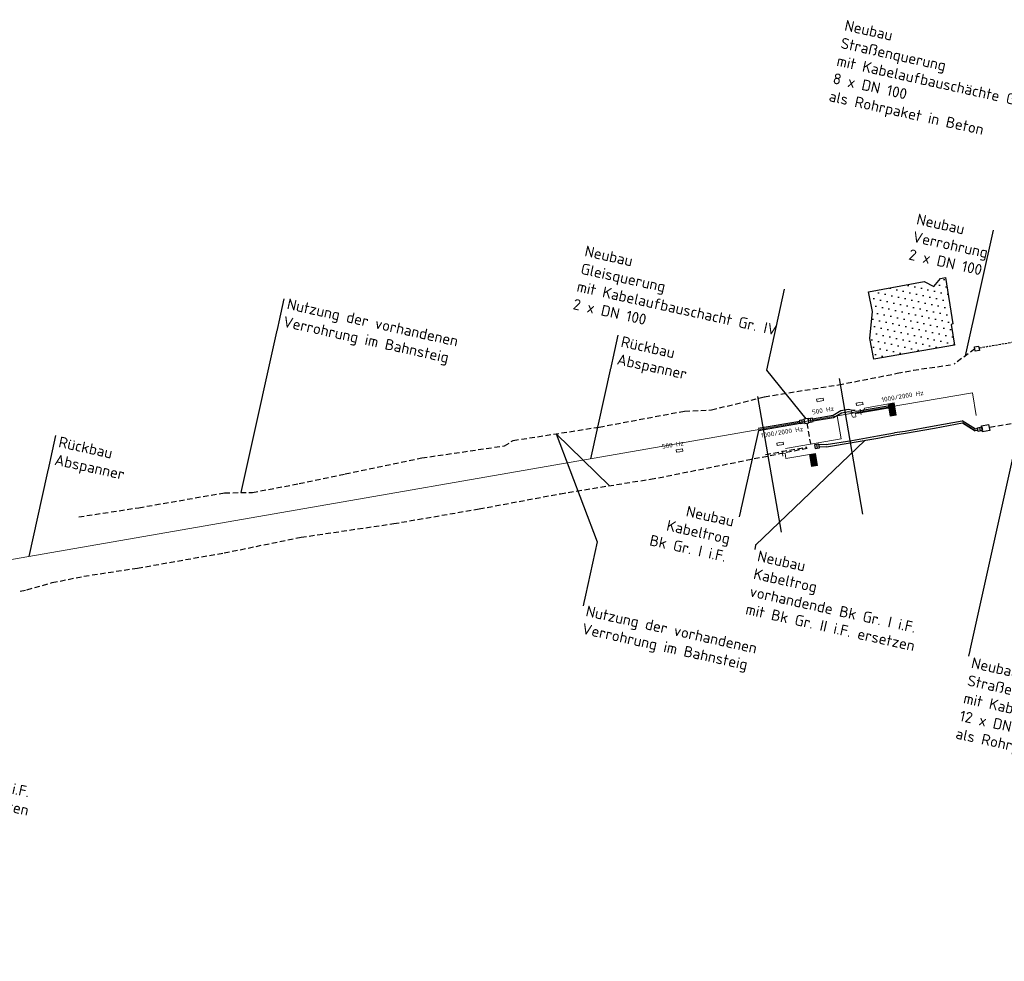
# Model space of a CAD drawing. Header units: metres. Extents: x 3425266 to 3446567, y 5432533 to 5452217.
# Tile 72 of 82: x 3441393 to 3441620, y 5438185 to 5438402. Entities that reach past the tile are written whole.
import ezdxf
from ezdxf import colors
from ezdxf.entities.mleader import LeaderData, LeaderLine
from ezdxf.enums import TextEntityAlignment as Align
from ezdxf.math import Vec2, Vec3

# ---------------------------------------------------------------- set-up
doc = ezdxf.new("R2010")
doc.units = ezdxf.units.M
doc.header["$MEASUREMENT"] = 0
doc.linetypes.add('DASHED', pattern=[0.75, 0.5, -0.25])
for name, color, linetype, lineweight in [('N_BE-Flächen', 10, 'Continuous', 25), ('N_BÜ_KTB', 10, 'Continuous', 25), ('N_BÜ_KTB Text', 10, 'Continuous', 18), ('N_BÜ_KTB Verrohrung', 10, 'DASHED', 25), ('N_KTB', 10, 'Continuous', 25), ('N_KTB Verrohrung', 10, 'DASHED', 25), ('N_KTB_Text', 10, 'Continuous', 18), ('N_Nutzung Kabeltrog', 20, 'DASHED', 25), ('Querprofile', 190, 'Continuous', 30), ('R_Draht', 40, 'Continuous', 18), ('R_Draht Text', 40, 'Continuous', 18), ('R_Signale', 40, 'Continuous', 18)]:
    doc.layers.add(name, color=color, linetype=linetype, lineweight=lineweight)
doc.styles.add('Isocpeur', font='isocpeur.ttf')
doc.styles.add('TXT', font='iso8.shx')

# ---------------------------------------------------------------- blocks, each defined once
blk = doc.blocks.new('_None')

msp = doc.modelspace()

# ---------------------------------------------------------------- linework, layer by layer
at = {"layer": 'N_KTB', "linetype": 'Continuous'}
for p, q in [((3441597.076, 5438307.456), (3441603.694, 5438308.64)), ((3441603.694, 5438308.64), (3441610.148, 5438309.796)), ((3441584.745, 5438305.27), (3441590.667, 5438306.324)), ((3441584.833, 5438304.778), (3441590.755, 5438305.832)), ((3441590.664, 5438306.324), (3441594.593, 5438307.075)), ((3441590.758, 5438305.832), (3441594.687, 5438306.583)), ((3441594.602, 5438307.076), (3441597.082, 5438307.457)), ((3441594.678, 5438306.582), (3441597.158, 5438306.963)), ((3441578.866, 5438304.336), (3441584.75, 5438305.271)), ((3441578.92, 5438303.838), (3441584.828, 5438304.777))]:
    msp.add_line(p, q, dxfattribs=at)
at = {"layer": 'N_KTB', "flags": 128}
for points in [[(3441575.765, 5438310.27), (3441580.508, 5438311.094), (3441582.286, 5438312.164), (3441584.011, 5438312.463), (3441585.864, 5438312.023), (3441593.081, 5438313.276)], [(3441575.852, 5438309.778), (3441580.594, 5438310.601), (3441582.371, 5438311.671), (3441584.096, 5438311.97), (3441585.949, 5438311.531), (3441593.166, 5438312.783)], [(3441574.866, 5438309.607), (3441574.867, 5438309.607)]]:
    msp.add_lwpolyline(points, dxfattribs=at)
at = {"layer": 'N_KTB Verrohrung', "ltscale": 2.5, "flags": 128}
for points in [[(3441613.064, 5438326.348), (3441608.328, 5438322.83)], [(3441574.417, 5438309.269), (3441575.235, 5438304.572)]]:
    msp.add_lwpolyline(points, dxfattribs=at)
at = {"layer": 'Querprofile'}
msp.add_line((3441587.329, 5438288.281), (3441581.908, 5438319.513), dxfattribs=at)
at = {"layer": 'R_Draht'}
for p in [(3441581.438, 5438310.951), (3441613.422, 5438310.994)]:
    msp.add_line(p, (3441612.517, 5438316.275), dxfattribs=at)
at = {"layer": 'R_Signale'}
for p, q in [((3441576.669, 5438314.755), (3441578.147, 5438315.012)), ((3441576.766, 5438314.201), (3441576.669, 5438314.755)), ((3441578.243, 5438314.458), (3441577.505, 5438314.329)), ((3441578.147, 5438315.012), (3441578.243, 5438314.458)), ((3441577.505, 5438314.329), (3441576.766, 5438314.201)), ((3441585.791, 5438313.86), (3441586.53, 5438313.99)), ((3441585.888, 5438313.306), (3441585.791, 5438313.86)), ((3441587.365, 5438313.565), (3441585.888, 5438313.306)), ((3441586.53, 5438313.99), (3441587.268, 5438314.119)), ((3441586.69, 5438312.474), (3441586.895, 5438311.292)), ((3441587.268, 5438314.119), (3441587.365, 5438313.565)), ((3441587.383, 5438311.985), (3441587.699, 5438312.73)), ((3441586.792, 5438311.883), (3441587.384, 5438311.985)), ((3441567.495, 5438304.659), (3441568.235, 5438304.783)), ((3441568.235, 5438304.783), (3441568.974, 5438304.907))]:
    msp.add_line(p, q, dxfattribs=at)
at = {"layer": 'R_Signale', "linetype": 'Continuous'}
for points in [[(3441587.699, 5438312.73), (3441594.498, 5438313.908), (3441594.98, 5438311.125), (3441593.589, 5438310.883), (3441593.106, 5438313.667)], [(3441593.232, 5438313.578), (3441593.677, 5438311.009), (3441594.855, 5438311.213), (3441594.409, 5438313.782), (3441593.339, 5438313.597), (3441593.766, 5438311.135), (3441594.729, 5438311.302), (3441594.321, 5438313.657), (3441593.464, 5438313.508), (3441593.854, 5438311.26), (3441594.603, 5438311.39), (3441594.232, 5438313.531), (3441593.59, 5438313.42), (3441593.943, 5438311.386), (3441594.478, 5438311.479), (3441594.144, 5438313.406), (3441593.716, 5438313.331), (3441594.031, 5438311.511), (3441594.352, 5438311.567), (3441594.055, 5438313.28), (3441593.841, 5438313.243), (3441594.12, 5438311.637), (3441594.227, 5438311.656), (3441593.962, 5438313.181)], [(3441575.16, 5438301.949), (3441575.605, 5438299.38), (3441576.783, 5438299.584), (3441576.337, 5438302.153), (3441575.267, 5438301.968), (3441575.694, 5438299.506), (3441576.657, 5438299.673), (3441576.249, 5438302.028), (3441575.392, 5438301.879), (3441575.782, 5438299.631), (3441576.531, 5438299.761), (3441576.16, 5438301.902), (3441575.518, 5438301.791), (3441575.871, 5438299.757), (3441576.406, 5438299.85), (3441576.072, 5438301.777), (3441575.644, 5438301.702), (3441575.959, 5438299.882), (3441576.28, 5438299.938), (3441575.983, 5438301.651), (3441575.769, 5438301.614), (3441576.048, 5438300.008), (3441576.155, 5438300.027), (3441575.89, 5438301.552)]]:
    msp.add_lwpolyline(points, dxfattribs=at)

# ---------------------------------------------------------------- texts
at = {"layer": 'R_Signale', "style": 'TXT'}
for s, height, rotation, p in [('1000/2000 Hz', 1.08, 9.85624, (3441596.453, 5438315.462)), ('500 Hz', 1.08, 10.0747, (3441578.138, 5438312.226)), ('G', 1.8, 9.83347, (3441585.165, 5438311.446))]:
    msp.add_text(s, height=height, rotation=rotation, dxfattribs=at).set_placement(p, align=Align.MIDDLE)
at = {"layer": 'R_Signale', "linetype": 'Continuous', "style": 'TXT'}
msp.add_text('1000/2000 Hz', height=1.08, rotation=9.29826, dxfattribs=at).set_placement((3441568.73, 5438307.191), align=Align.MIDDLE)

# ---------------------------------------------------------------- leaders
at = {"layer": 'N_BÜ_KTB Text'}
ml = msp.add_multileader_mtext('Standard', dxfattribs=at)
ml.set_content('Neubau\\PStraßenquerung\\Pmit Kabelaufbauschächte Gr. IV/VII\\P8 x DN 100\\Pals Rohrpaket in Beton', color=256, style='Isocpeur')
ml.set_leader_properties()
ml.set_arrow_properties(name='NONE')
ml.build(insert=Vec2(0, 0))
ml.multileader.update_dxf_attribs({"has_text_frame": 1, "text_left_attachment_type": 0, "text_right_attachment_type": 0, "dogleg_length": 0, "arrow_head_size": 0.18})
ctx = ml.context
ctx.base_point, ctx.char_height, ctx.arrow_head_size, ctx.landing_gap_size, ctx.plane_origin, ctx.plane_x_axis, ctx.plane_y_axis = Vec3(3441582.497, 5438402.358), 2.5, 0.18, 1, Vec3(3441704.451, 5438167.763), Vec3(0.9764281, -0.215843), Vec3(0.215843, 0.9764281)
ctx.left_attachment, ctx.right_attachment = 0, 0
notes = []
notes.append((ctx, [(1, (1, 1, 0), (3441636.2, 5438390.486), (-0.9764281, 0.215843), 0, [(0, [(3441622.375, 5438327.944)], 0, [])])]))
ctx.mtext.insert, ctx.mtext.text_direction, ctx.mtext.rotation, ctx.mtext.flow_direction = Vec3(3441583.473, 5438402.142), Vec3(0.9764281, -0.215843), 6.0656303, 5
ctx.mtext.has_bg_fill, ctx.mtext.bg_color, ctx.mtext.bg_scale_factor, ctx.mtext.bg_transparency, ctx.mtext.use_window_bg_color = 1, -1027028792, 1.5, 0, 1
at = {"layer": 'N_KTB_Text'}
ml = msp.add_multileader_mtext('Standard', dxfattribs=at)
ml.set_content('Neubau\\PKabeltrog\\Pvorhandende Bk Gr. I i.F.\\Pmit Bk Gr. II i.F. ersetzen', color=256, style='Isocpeur')
ml.set_leader_properties()
ml.set_arrow_properties(name='NONE')
ml.build(insert=Vec2(0, 0))
ml.multileader.update_dxf_attribs({"has_text_frame": 1, "text_left_attachment_type": 0, "text_right_attachment_type": 0, "dogleg_length": 0, "arrow_head_size": 0.18})
ctx = ml.context
ctx.base_point, ctx.char_height, ctx.arrow_head_size, ctx.landing_gap_size, ctx.plane_origin, ctx.plane_x_axis, ctx.plane_y_axis = Vec3(3441358.491, 5438242.325), 2.5, 0.18, 1, Vec3(3441443.282, 5438083.391), Vec3(0.9764281, -0.215843), Vec3(0.215843, 0.9764281)
ctx.left_attachment, ctx.right_attachment = 0, 0
notes.append((ctx, [(0, (1, 1, 0), (3441358.491, 5438242.325), (0.9764281, -0.215843), 0, [(0, [(3441358.491, 5438242.325), (3441363.765, 5438266.184)], 0, [])])]))
ctx.mtext.insert, ctx.mtext.text_direction, ctx.mtext.rotation, ctx.mtext.flow_direction = Vec3(3441359.467, 5438242.109), Vec3(0.9764281, -0.215843), 6.0656303, 5
ctx.mtext.has_bg_fill, ctx.mtext.bg_color, ctx.mtext.bg_scale_factor, ctx.mtext.bg_transparency, ctx.mtext.use_window_bg_color = 1, -1027028792, 1.5, 0, 1
at = {"layer": 'R_Draht Text'}
ml = msp.add_multileader_mtext('Standard', dxfattribs=at)
ml.set_content('Rückbau\\PAbspanner', color=256, style='Isocpeur')
ml.set_leader_properties()
ml.set_arrow_properties(name='NONE')
ml.build(insert=Vec2(0, 0))
ml.multileader.update_dxf_attribs({"has_text_frame": 1, "text_left_attachment_type": 0, "text_right_attachment_type": 0, "dogleg_length": 0, "arrow_head_size": 0.18})
ctx = ml.context
ctx.base_point, ctx.char_height, ctx.arrow_head_size, ctx.landing_gap_size, ctx.plane_origin, ctx.plane_x_axis, ctx.plane_y_axis = Vec3(3441401.593, 5438306.454), 2.5, 0.18, 1, Vec3(3441392.727, 5438211.981), Vec3(0.9764281, -0.215843), Vec3(0.215843, 0.9764281)
ctx.left_attachment, ctx.right_attachment = 0, 0
notes.append((ctx, [(1, (1, 1, 0), (3441401.593, 5438306.454), (0.7838916, -0.6208977), 0, [(0, [(3441395.431, 5438278.578)], 0, [])])]))
ctx.mtext.insert, ctx.mtext.text_direction, ctx.mtext.rotation, ctx.mtext.flow_direction = Vec3(3441402.569, 5438306.238), Vec3(0.9764281, -0.215843), 6.0656303, 5
ctx.mtext.has_bg_fill, ctx.mtext.bg_color, ctx.mtext.bg_scale_factor, ctx.mtext.bg_transparency, ctx.mtext.use_window_bg_color = 1, -1027028792, 1.5, 0, 1
for ctx, leaders in notes:
    for number, flags, end, landing, length, lines in leaders:
        leader = LeaderData()
        leader.index, (leader.has_last_leader_line, leader.has_dogleg_vector, leader.attachment_direction) = number, flags
        leader.last_leader_point, leader.dogleg_vector, leader.dogleg_length = Vec3(end), Vec3(landing), length
        for number, points, colour, breaks in lines:
            line = LeaderLine()
            line.index, line.vertices, line.color, line.breaks = number, Vec3.list(points), colors.encode_raw_color(colour), breaks
            leader.lines.append(line)
        ctx.leaders.append(leader)

# ---------------------------------------------------------------- next in the draw order: linework, layer by layer
at = {"layer": 'N_BÜ_KTB', "flags": 128}
msp.add_lwpolyline([(3441612.978, 5438326.84), (3441613.963, 5438327.013), (3441614.135, 5438326.028), (3441613.15, 5438325.855), (3441612.978, 5438326.84)], close=True, dxfattribs=at)
at = {"layer": 'N_BÜ_KTB Verrohrung', "flags": 128}
msp.add_lwpolyline([(3441630.157, 5438329.274), (3441614.049, 5438326.52)], dxfattribs=at)

# ---------------------------------------------------------------- next in the draw order: leaders
at = {"layer": 'N_KTB_Text'}
ml = msp.add_multileader_mtext('Standard', dxfattribs=at)
ml.set_content('Neubau\\PStraßenquerung\\Pmit Kabelaufbauschächten Gr. V\\P12 x DN 100\\Pals Rohrpaket in Beton', color=256, style='Isocpeur')
ml.set_leader_properties()
ml.set_arrow_properties(name='NONE')
ml.build(insert=Vec2(0, 0))
ml.multileader.update_dxf_attribs({"has_text_frame": 1, "text_left_attachment_type": 0, "text_right_attachment_type": 0, "dogleg_length": 0, "arrow_head_size": 0.18})
ctx = ml.context
ctx.base_point, ctx.char_height, ctx.arrow_head_size, ctx.landing_gap_size, ctx.plane_origin, ctx.plane_x_axis, ctx.plane_y_axis = Vec3(3441611.662, 5438255.626), 2.5, 0.18, 1, Vec3(3441700.405, 5438114.571), Vec3(0.9764281, -0.215843), Vec3(0.215843, 0.9764281)
ctx.left_attachment, ctx.right_attachment = 0, 0
notes = []
notes.append((ctx, [(0, (1, 1, 0), (3441611.662, 5438255.626), (0.9931023, 0.1172511), 0, [(0, [(3441623.575, 5438309.519)], 0, [])])]))
ctx.mtext.insert, ctx.mtext.text_direction, ctx.mtext.rotation, ctx.mtext.flow_direction = Vec3(3441612.638, 5438255.41), Vec3(0.9764281, -0.215843), 6.0656303, 5
ctx.mtext.has_bg_fill, ctx.mtext.bg_color, ctx.mtext.bg_scale_factor, ctx.mtext.bg_transparency, ctx.mtext.use_window_bg_color = 1, -1027028792, 1.5, 0, 1
ml = msp.add_multileader_mtext('Standard', dxfattribs=at)
ml.set_content('Nutzung der vorhandenen\\PVerrohrung im Bahnsteig', color=256, style='Isocpeur')
ml.set_leader_properties()
ml.set_arrow_properties(name='NONE')
ml.build(insert=Vec2(0, 0))
ml.multileader.update_dxf_attribs({"has_text_frame": 1, "text_left_attachment_type": 0, "text_right_attachment_type": 0, "dogleg_length": 0, "arrow_head_size": 0.18})
ctx = ml.context
ctx.base_point, ctx.char_height, ctx.arrow_head_size, ctx.landing_gap_size, ctx.plane_origin, ctx.plane_x_axis, ctx.plane_y_axis = Vec3(3441522.941, 5438267.539), 2.5, 0.18, 1, Vec3(3441598.944, 5438068.849), Vec3(0.9764281, -0.215843), Vec3(0.215843, 0.9764281)
ctx.left_attachment, ctx.right_attachment = 0, 0
notes.append((ctx, [(0, (1, 1, 0), (3441522.925, 5438267.206), (0.9931023, 0.1172511), 0, [(1, [(3441528.981, 5438294.862), (3441516.742, 5438306.821), (3441526.145, 5438281.914)], 0, [])])]))
ctx.mtext.insert, ctx.mtext.text_direction, ctx.mtext.rotation, ctx.mtext.flow_direction = Vec3(3441523.918, 5438267.324), Vec3(0.9764281, -0.215843), 6.0656303, 5
ctx.mtext.has_bg_fill, ctx.mtext.bg_color, ctx.mtext.bg_scale_factor, ctx.mtext.bg_transparency, ctx.mtext.use_window_bg_color = 1, -1027028792, 1.5, 0, 1
for ctx, leaders in notes:
    for number, flags, end, landing, length, lines in leaders:
        leader = LeaderData()
        leader.index, (leader.has_last_leader_line, leader.has_dogleg_vector, leader.attachment_direction) = number, flags
        leader.last_leader_point, leader.dogleg_vector, leader.dogleg_length = Vec3(end), Vec3(landing), length
        for number, points, colour, breaks in lines:
            line = LeaderLine()
            line.index, line.vertices, line.color, line.breaks = number, Vec3.list(points), colors.encode_raw_color(colour), breaks
            leader.lines.append(line)
        ctx.leaders.append(leader)

# ---------------------------------------------------------------- next in the draw order: linework, layer by layer
at = {"layer": 'N_KTB', "linetype": 'Continuous'}
msp.add_line((3441614.191, 5438308.294), (3441614.335, 5438307.466), dxfattribs=at)
at = {"layer": 'N_KTB', "linetype": 'Continuous', "extrusion": (0, 0, -1)}
msp.add_lwpolyline([(-3441597.164, 5438306.964), (-3441603.782, 5438308.148), (-3441610.253, 5438309.307)], dxfattribs=at)
at = {"layer": 'N_KTB', "linetype": 'Continuous', "flags": 128}
msp.add_lwpolyline([(3441613.804, 5438307.604), (3441613.163, 5438307.492), (3441610.253, 5438309.307), (3441613.163, 5438307.492)], dxfattribs=at)
msp.add_lwpolyline([(3441614.683, 5438308.38), (3441614.828, 5438307.553), (3441613.843, 5438307.38), (3441613.698, 5438308.208), (3441614.683, 5438308.38)], close=True, dxfattribs=at)
at = {"layer": 'N_KTB', "flags": 128}
msp.add_lwpolyline([(3441614.631, 5438308.68), (3441616.256, 5438308.964), (3441616.506, 5438307.536), (3441614.881, 5438307.252), (3441614.631, 5438308.68)], close=True, dxfattribs=at)
at = {"layer": 'N_KTB', "linetype": 'Continuous'}
msp.add_polyline3d([(3441613.735, 5438307.998, 0), (3441613.242, 5438307.912, 0), (3441610.148, 5438309.796, 130.136)], dxfattribs=at)
at = {"layer": 'N_KTB Verrohrung', "ltscale": 2.5, "flags": 128}
msp.add_lwpolyline([(3441630.712, 5438310.704), (3441616.381, 5438308.251)], dxfattribs=at)

# ---------------------------------------------------------------- next in the draw order: leaders
at = {"layer": 'N_KTB_Text'}
ml = msp.add_multileader_mtext('Standard', dxfattribs=at)
ml.set_content('Neubau\\PVerrohrung\\P2 x DN 100', color=256, style='Isocpeur')
ml.set_leader_properties()
ml.set_arrow_properties(name='NONE')
ml.build(insert=Vec2(0, 0))
ml.multileader.update_dxf_attribs({"has_text_frame": 1, "text_left_attachment_type": 0, "text_right_attachment_type": 0, "dogleg_length": 0, "arrow_head_size": 0.18})
ctx = ml.context
ctx.base_point, ctx.char_height, ctx.arrow_head_size, ctx.landing_gap_size, ctx.plane_origin, ctx.plane_x_axis, ctx.plane_y_axis = Vec3(3441599.058, 5438357.756), 2.5, 0.18, 1, Vec3(3441721.804, 5438136.311), Vec3(0.9764281, -0.215843), Vec3(0.215843, 0.9764281)
ctx.left_attachment, ctx.right_attachment = 0, 0
notes = []
notes.append((ctx, [(0, (1, 1, 0), (3441617.366, 5438353.709), (-0.9764281, 0.215843), 0, [(0, [(3441610.975, 5438324.796)], 0, [])])]))
ctx.mtext.insert, ctx.mtext.text_direction, ctx.mtext.rotation, ctx.mtext.flow_direction = Vec3(3441600.034, 5438357.54), Vec3(0.9764281, -0.215843), 6.0656303, 5
ctx.mtext.has_bg_fill, ctx.mtext.bg_color, ctx.mtext.bg_scale_factor, ctx.mtext.bg_transparency, ctx.mtext.use_window_bg_color = 1, -1027028792, 1.5, 0, 1
ml = msp.add_multileader_mtext('Standard', dxfattribs=at)
ml.set_content('Neubau\\PKabeltrog\\PBk Gr. I i.F.', color=256, style='Isocpeur')
ml.set_leader_properties()
ml.set_arrow_properties(name='NONE')
ml.build(insert=Vec2(0, 0))
ml.multileader.update_dxf_attribs({"has_text_frame": 1, "text_left_attachment_type": 0, "text_right_attachment_type": 0, "dogleg_length": 0, "arrow_head_size": 0.18})
ctx = ml.context
ctx.base_point, ctx.char_height, ctx.arrow_head_size, ctx.landing_gap_size, ctx.plane_origin, ctx.plane_x_axis, ctx.plane_y_axis = Vec3(3441540.578, 5438291.72), 2.5, 0.18, 1, Vec3(3441643.066, 5438052.107), Vec3(0.9764281, -0.215843), Vec3(0.215843, 0.9764281)
ctx.left_attachment, ctx.right_attachment, ctx.text_align_type = 0, 0, 2
notes.append((ctx, [(1, (1, 1, 0), (3441558.886, 5438287.673), (-0.9764281, 0.215843), 0, [(0, [(3441563.287, 5438307.585)], 0, [])])]))
ctx.mtext.insert, ctx.mtext.text_direction, ctx.mtext.rotation, ctx.mtext.alignment, ctx.mtext.flow_direction = Vec3(3441557.909, 5438287.889), Vec3(0.9764281, -0.215843), 6.0656303, 3, 5
ctx.mtext.has_bg_fill, ctx.mtext.bg_color, ctx.mtext.bg_scale_factor, ctx.mtext.bg_transparency, ctx.mtext.use_window_bg_color = 1, -1027028792, 1.5, 0, 1
for ctx, leaders in notes:
    for number, flags, end, landing, length, lines in leaders:
        leader = LeaderData()
        leader.index, (leader.has_last_leader_line, leader.has_dogleg_vector, leader.attachment_direction) = number, flags
        leader.last_leader_point, leader.dogleg_vector, leader.dogleg_length = Vec3(end), Vec3(landing), length
        for number, points, colour, breaks in lines:
            line = LeaderLine()
            line.index, line.vertices, line.color, line.breaks = number, Vec3.list(points), colors.encode_raw_color(colour), breaks
            leader.lines.append(line)
        ctx.leaders.append(leader)

# ---------------------------------------------------------------- next in the draw order: hatches: boundary and pattern name
at = {"layer": 'N_BE-Flächen'}
h = msp.add_hatch(dxfattribs=at)
h.set_pattern_fill('DOTS', color=256, scale=25)
h.set_pattern_definition([(347.53501, (3440927.1518, 5438228.3821), (1.100089, 1.3570416), [0, -1.5625])])
h.paths.add_polyline_path([(3441606.333, 5438342.763), (3441605.16, 5438342.549), (3441603.644, 5438340.714), (3441601.444, 5438341.842), (3441588.654, 5438339.465), (3441589.503, 5438334.938), (3441588.947, 5438328.759), (3441589.811, 5438324.025), (3441608.388, 5438327.19), (3441607.607, 5438331.988), (3441608.046, 5438332.111)])

# ---------------------------------------------------------------- next in the draw order: linework, layer by layer
msp.add_lwpolyline([(3441608.388, 5438327.19), (3441589.811, 5438324.025), (3441588.947, 5438328.759), (3441589.503, 5438334.938), (3441588.654, 5438339.465), (3441601.444, 5438341.842), (3441603.644, 5438340.714), (3441605.16, 5438342.549), (3441606.333, 5438342.763), (3441608.046, 5438332.111), (3441607.607, 5438331.988), (3441608.388, 5438327.19)], close=True, dxfattribs=at)
at = {"layer": 'N_KTB', "flags": 128}
msp.add_lwpolyline([(3441563.287, 5438307.585), (3441572.896, 5438309.253)], dxfattribs=at)
at = {"layer": 'Querprofile'}
msp.add_line((3441568.577, 5438284.187), (3441563.157, 5438315.419), dxfattribs=at)
at = {"layer": 'R_Signale'}
for p, q in [((3441544.339, 5438303.114), (3441545.816, 5438303.375)), ((3441544.437, 5438302.56), (3441544.339, 5438303.114)), ((3441545.914, 5438302.821), (3441545.175, 5438302.69))]:
    msp.add_line(p, q, dxfattribs=at)

# ---------------------------------------------------------------- next in the draw order: texts
at = {"layer": 'R_Signale', "style": 'TXT'}
msp.add_text('500 Hz', height=1.08, rotation=9.94434, dxfattribs=at).set_placement((3441543.575, 5438304.282), align=Align.MIDDLE)

# ---------------------------------------------------------------- next in the draw order: leaders
at = {"layer": 'N_KTB_Text'}
ml = msp.add_multileader_mtext('Standard', dxfattribs=at)
ml.set_content('Neubau\\PKabeltrog\\Pvorhandende Bk Gr. I i.F.\\Pmit Bk Gr. II i.F. ersetzen', color=256, style='Isocpeur')
ml.set_leader_properties()
ml.set_arrow_properties(name='NONE')
ml.build(insert=Vec2(0, 0))
ml.multileader.update_dxf_attribs({"has_text_frame": 1, "text_left_attachment_type": 0, "text_right_attachment_type": 0, "dogleg_length": 0, "arrow_head_size": 0.18})
ctx = ml.context
ctx.base_point, ctx.char_height, ctx.arrow_head_size, ctx.landing_gap_size, ctx.plane_origin, ctx.plane_x_axis, ctx.plane_y_axis = Vec3(3441562.425, 5438280.192), 2.5, 0.18, 1, Vec3(3441647.216, 5438121.259), Vec3(0.9764281, -0.215843), Vec3(0.215843, 0.9764281)
ctx.left_attachment, ctx.right_attachment = 0, 0
notes = []
notes.append((ctx, [(0, (1, 1, 0), (3441562.425, 5438280.192), (0.9764281, -0.215843), 0, [(0, [(3441587.794, 5438305.305), (3441562.641, 5438281.169)], 0, [])])]))
ctx.mtext.insert, ctx.mtext.text_direction, ctx.mtext.rotation, ctx.mtext.flow_direction = Vec3(3441563.402, 5438279.977), Vec3(0.9764281, -0.215843), 6.0656303, 5
ctx.mtext.has_bg_fill, ctx.mtext.bg_color, ctx.mtext.bg_scale_factor, ctx.mtext.bg_transparency, ctx.mtext.use_window_bg_color = 1, -1027028792, 1.5, 0, 1
at = {"layer": 'R_Draht Text'}
ml = msp.add_multileader_mtext('Standard', dxfattribs=at)
ml.set_content('Rückbau\\PAbspanner', color=256, style='Isocpeur')
ml.set_leader_properties()
ml.set_arrow_properties(name='NONE')
ml.build(insert=Vec2(0, 0))
ml.multileader.update_dxf_attribs({"has_text_frame": 1, "text_left_attachment_type": 0, "text_right_attachment_type": 0, "dogleg_length": 0, "arrow_head_size": 0.18})
ctx = ml.context
ctx.base_point, ctx.char_height, ctx.arrow_head_size, ctx.landing_gap_size, ctx.plane_origin, ctx.plane_x_axis, ctx.plane_y_axis = Vec3(3441531.025, 5438329.557), 2.5, 0.18, 1, Vec3(3441522.026, 5438234.483), Vec3(0.9764281, -0.215843), Vec3(0.215843, 0.9764281)
ctx.left_attachment, ctx.right_attachment = 0, 0
notes.append((ctx, [(1, (1, 1, 0), (3441531.025, 5438329.557), (0.7838916, -0.6208977), 0, [(0, [(3441524.73, 5438301.079)], 0, [])])]))
ctx.mtext.insert, ctx.mtext.text_direction, ctx.mtext.rotation, ctx.mtext.flow_direction = Vec3(3441532.002, 5438329.341), Vec3(0.9764281, -0.215843), 6.0656303, 5
ctx.mtext.has_bg_fill, ctx.mtext.bg_color, ctx.mtext.bg_scale_factor, ctx.mtext.bg_transparency, ctx.mtext.use_window_bg_color = 1, -1027028792, 1.5, 0, 1
for ctx, leaders in notes:
    for number, flags, end, landing, length, lines in leaders:
        leader = LeaderData()
        leader.index, (leader.has_last_leader_line, leader.has_dogleg_vector, leader.attachment_direction) = number, flags
        leader.last_leader_point, leader.dogleg_vector, leader.dogleg_length = Vec3(end), Vec3(landing), length
        for number, points, colour, breaks in lines:
            line = LeaderLine()
            line.index, line.vertices, line.color, line.breaks = number, Vec3.list(points), colors.encode_raw_color(colour), breaks
            leader.lines.append(line)
        ctx.leaders.append(leader)

# ---------------------------------------------------------------- next in the draw order: linework, layer by layer
at = {"layer": 'N_KTB', "linetype": 'Continuous', "extrusion": (0, 0, -1)}
for p, q in [((3441578.866, 5438304.336), (3441577.23, 5438304.245)), ((3441578.92, 5438303.838), (3441577.314, 5438303.749))]:
    msp.add_line(p, q, dxfattribs=at)
at = {"layer": 'N_KTB', "flags": 128}
msp.add_lwpolyline([(3441577.202, 5438304.411), (3441576.216, 5438304.245), (3441576.356, 5438303.417), (3441577.342, 5438303.583), (3441577.202, 5438304.411)], close=True, dxfattribs=at)
msp.add_lwpolyline([(3441576.849, 5438303.5), (3441576.709, 5438304.328)], dxfattribs=at)
at = {"layer": 'R_Draht'}
msp.add_line((3441582.338, 5438305.647), (3441581.438, 5438310.951), dxfattribs=at)

# ---------------------------------------------------------------- next in the draw order: leaders
at = {"layer": 'N_KTB_Text'}
ml = msp.add_multileader_mtext('Standard', dxfattribs=at)
ml.set_content('Neubau \\PGleisquerung\\Pmit Kabelaufbauschacht Gr. IV\\P2 x DN 100', color=256, style='Isocpeur')
ml.set_leader_properties()
ml.set_arrow_properties(name='NONE')
ml.build(insert=Vec2(0, 0))
ml.multileader.update_dxf_attribs({"has_text_frame": 1, "text_left_attachment_type": 0, "text_right_attachment_type": 0, "dogleg_length": 0, "arrow_head_size": 0.18})
ctx = ml.context
ctx.base_point, ctx.char_height, ctx.arrow_head_size, ctx.landing_gap_size, ctx.plane_origin, ctx.plane_x_axis, ctx.plane_y_axis = Vec3(3441522.678, 5438350.399), 2.5, 0.18, 1, Vec3(3441622.457, 5438207.07), Vec3(0.9764281, -0.215843), Vec3(0.215843, 0.9764281)
ctx.left_attachment, ctx.right_attachment = 0, 0
notes = []
notes.append((ctx, [(1, (1, 1, 0), (3441569.302, 5438340.092), (-0.9764281, 0.215843), 0, [(0, [(3441574.245, 5438310.254), (3441565.191, 5438321.493)], 0, [])])]))
ctx.mtext.insert, ctx.mtext.text_direction, ctx.mtext.rotation, ctx.mtext.flow_direction = Vec3(3441523.654, 5438350.183), Vec3(0.9764281, -0.215843), 6.0656303, 5
ctx.mtext.has_bg_fill, ctx.mtext.bg_color, ctx.mtext.bg_scale_factor, ctx.mtext.bg_transparency, ctx.mtext.use_window_bg_color = 1, -1027028792, 1.5, 0, 1
for ctx, leaders in notes:
    for number, flags, end, landing, length, lines in leaders:
        leader = LeaderData()
        leader.index, (leader.has_last_leader_line, leader.has_dogleg_vector, leader.attachment_direction) = number, flags
        leader.last_leader_point, leader.dogleg_vector, leader.dogleg_length = Vec3(end), Vec3(landing), length
        for number, points, colour, breaks in lines:
            line = LeaderLine()
            line.index, line.vertices, line.color, line.breaks = number, Vec3.list(points), colors.encode_raw_color(colour), breaks
            leader.lines.append(line)
        ctx.leaders.append(leader)

# ---------------------------------------------------------------- next in the draw order: linework, layer by layer
at = {"layer": 'N_KTB', "flags": 128}
for points in [[(3441572.781, 5438309.926), (3441573.767, 5438310.095), (3441573.908, 5438309.267), (3441572.923, 5438309.098), (3441572.781, 5438309.926)], [(3441573.926, 5438309.178), (3441574.91, 5438309.361), (3441574.737, 5438310.346), (3441573.754, 5438310.163)], [(3441575.734, 5438310.442), (3441574.749, 5438310.267), (3441574.897, 5438309.44), (3441575.881, 5438309.615), (3441575.734, 5438310.442)]]:
    msp.add_lwpolyline(points, close=True, dxfattribs=at)
for points in [[(3441573.416, 5438309.183), (3441573.274, 5438310.011)], [(3441573.797, 5438309.916), (3441573.797, 5438309.916)], [(3441575.389, 5438309.528), (3441575.242, 5438310.355)], [(3441563.202, 5438308.077), (3441572.812, 5438309.745)], [(3441573.882, 5438309.424), (3441573.883, 5438309.424)]]:
    msp.add_lwpolyline(points, dxfattribs=at)
at = {"layer": 'N_Nutzung Kabeltrog', "ltscale": 2.5}
for points in [[(3441406.861, 5438287.689), (3441420.699, 5438289.808), (3441440.405, 5438293.228), (3441446.804, 5438293.34), (3441457.616, 5438295.363), (3441468.184, 5438297.591), (3441485.806, 5438301.261), (3441504.803, 5438304.044), (3441506.862, 5438305.278), (3441526.622, 5438308.363), (3441546.282, 5438312.036), (3441552.476, 5438312.31), (3441564.705, 5438315.346), (3441581.683, 5438318.095), (3441595.228, 5438320.736), (3441598.955, 5438321.478), (3441607.473, 5438322.665)], [(3441393.345, 5438270.589), (3441394.913, 5438270.905), (3441400.72, 5438272.551), (3441408.048, 5438274.037), (3441420.378, 5438275.914), (3441422.186, 5438276.228), (3441440.298, 5438279.392), (3441458.05, 5438283.016), (3441479.346, 5438286.134), (3441481.155, 5438286.446), (3441499.01, 5438289.538), (3441500.826, 5438289.852), (3441517.704, 5438293.026), (3441519.52, 5438293.34), (3441538.446, 5438296.384), (3441540.261, 5438296.698), (3441574.479, 5438303.511)]]:
    msp.add_lwpolyline(points, dxfattribs=at)
at = {"layer": 'N_Nutzung Kabeltrog', "ltscale": 2.5, "extrusion": (0, 0, -1)}
msp.add_lwpolyline([(-3441564.915, 5438302.055), (-3441574.433, 5438303.772)], dxfattribs=at)
at = {"layer": 'R_Draht'}
for p, q in [((3441586.792, 5438311.883), (3441346.753, 5438270.096)), ((3441569.498, 5438303.448), (3441582.338, 5438305.647))]:
    msp.add_line(p, q, dxfattribs=at)
at = {"layer": 'R_Signale'}
for p, q in [((3441545.816, 5438303.375), (3441545.914, 5438302.821)), ((3441567.588, 5438304.104), (3441567.495, 5438304.659)), ((3441569.067, 5438304.352), (3441567.588, 5438304.104)), ((3441568.974, 5438304.907), (3441569.067, 5438304.352)), ((3441545.175, 5438302.69), (3441544.437, 5438302.56))]:
    msp.add_line(p, q, dxfattribs=at)
at = {"layer": 'R_Signale', "linetype": 'Continuous'}
for points in [[(3441568.73, 5438302.866), (3441568.935, 5438301.684)], [(3441569.627, 5438301.101), (3441569.423, 5438302.377), (3441568.833, 5438302.275)], [(3441569.627, 5438301.101), (3441576.426, 5438302.279), (3441576.908, 5438299.496), (3441575.517, 5438299.254), (3441575.034, 5438302.038)]]:
    msp.add_lwpolyline(points, dxfattribs=at)

# ---------------------------------------------------------------- next in the draw order: leaders
at = {"layer": 'N_KTB_Text'}
ml = msp.add_multileader_mtext('Standard', dxfattribs=at)
ml.set_content('Nutzung der vorhandenen\\PVerrohrung im Bahnsteig', color=256, style='Isocpeur')
ml.set_leader_properties()
ml.set_arrow_properties(name='NONE')
ml.build(insert=Vec2(0, 0))
ml.multileader.update_dxf_attribs({"has_text_frame": 1, "text_left_attachment_type": 0, "text_right_attachment_type": 0, "dogleg_length": 0, "arrow_head_size": 0.18})
ctx = ml.context
ctx.base_point, ctx.char_height, ctx.arrow_head_size, ctx.landing_gap_size, ctx.plane_origin, ctx.plane_x_axis, ctx.plane_y_axis = Vec3(3441454.162, 5438338.228), 2.5, 0.18, 1, Vec3(3441514.192, 5438067.281), Vec3(0.9764281, -0.215843), Vec3(0.215843, 0.9764281)
ctx.left_attachment, ctx.right_attachment = 0, 0
notes = []
notes.append((ctx, [(0, (1, 1, 0), (3441454.146, 5438337.895), (0.9931023, 0.1172511), 0, [(0, [(3441444.23, 5438293.295)], 0, [])])]))
ctx.mtext.insert, ctx.mtext.text_direction, ctx.mtext.rotation, ctx.mtext.flow_direction = Vec3(3441455.139, 5438338.012), Vec3(0.9764281, -0.215843), 6.0656303, 5
ctx.mtext.has_bg_fill, ctx.mtext.bg_color, ctx.mtext.bg_scale_factor, ctx.mtext.bg_transparency, ctx.mtext.use_window_bg_color = 1, -1027028792, 1.5, 0, 1
for ctx, leaders in notes:
    for number, flags, end, landing, length, lines in leaders:
        leader = LeaderData()
        leader.index, (leader.has_last_leader_line, leader.has_dogleg_vector, leader.attachment_direction) = number, flags
        leader.last_leader_point, leader.dogleg_vector, leader.dogleg_length = Vec3(end), Vec3(landing), length
        for number, points, colour, breaks in lines:
            line = LeaderLine()
            line.index, line.vertices, line.color, line.breaks = number, Vec3.list(points), colors.encode_raw_color(colour), breaks
            leader.lines.append(line)
        ctx.leaders.append(leader)

doc.saveas('drawing.dxf')
